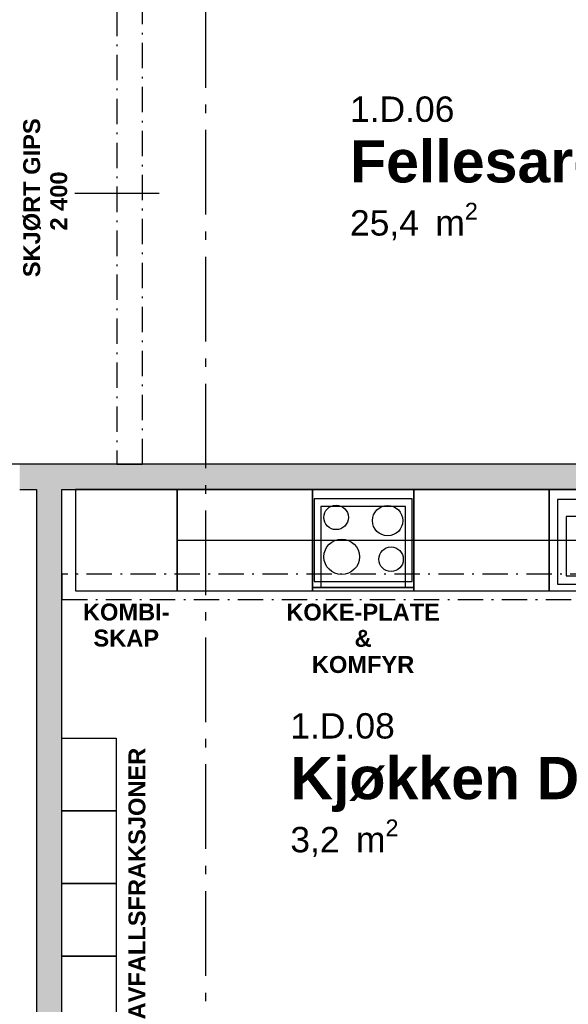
# Model space of a CAD drawing. Header units: millimetres. Extents: x 269 to 62306, y -15633 to 20300.
# Tile 14 of 90: x 18100 to 21343, y -10319 to -4498. Entities that reach past the tile are written whole.
import ezdxf
from ezdxf.enums import TextEntityAlignment as Align

# ---------------------------------------------------------------- set-up
doc = ezdxf.new("R2010")
doc.units = ezdxf.units.MM
doc.header["$LTSCALE"] = 0.5
doc.header["$MEASUREMENT"] = 0
for name, pattern in [('Akselinje', [1500, 1000, -200, 100, -200]), ('Over snittplan', [520, 300, -100, 20, -100]), ('PLINE', [0])]:
    doc.linetypes.add(name, pattern=pattern)
for name, color, linetype in [('241- Bærende innervegger (Skravur)(Nye konstruksjoner)', 7, 'Continuous'), ('241- Bærende innervegger(Nye konstruksjoner)', 7, 'Continuous'), ('242- Ikke-bærende innervegger (Skravur)(Nye konstruksjoner)', 7, 'Continuous'), ('242- Ikke-bærende innervegger(Nye konstruksjoner)', 7, 'Continuous'), ('245- Skjørt tekst', 7, 'Continuous'), ('245- Skjørt(Nye konstruksjoner)', 7, 'Continuous'), ('273- Kjøkkeninnredning tekst(Nye konstruksjoner)', 7, 'Continuous'), ('273- Kjøkkeninnredning(Nye konstruksjoner)', 7, 'Continuous'), ('68-- Inventar (løst)(Nye konstruksjoner)', 7, 'Continuous'), ('82-- Modullinjer(Nye konstruksjoner)', 7, 'Continuous'), ('852- Teknisk_symbolsk informasjon_ bygning(Nye konstruksjoner)', 7, 'Continuous'), ('862- M___Nettoareal(Nye konstruksjoner)', 7, 'Continuous'), ('862- M___Nettoareal(Tekst)(Nye konstruksjoner)', 7, 'Continuous')]:
    doc.layers.add(name, color=color, linetype=linetype)
doc.styles.add('GENERATED_STYLE_1', font='Arial.ttf')
doc.styles.add('GENERATED_STYLE_2', font='Arial Bold.ttf')

# ---------------------------------------------------------------- blocks, each defined once
blk = doc.blocks.new('Innebygget ovn_2')
at = {"layer": '273- Kjøkkeninnredning(Nye konstruksjoner)', "linetype": 'PLINE'}
for p, q in [((550, 500), (50, 500)), ((50, 500), (50, 20)), ((550, 20), (550, 500))]:
    blk.add_line(p, q, dxfattribs=at)
at = {"layer": '273- Kjøkkeninnredning(Nye konstruksjoner)', "linetype": 'PLINE', "flags": 128}
blk.add_lwpolyline([(0, 20), (0, 0), (600, 0), (600, 20)], close=True, dxfattribs=at)
blk = doc.blocks.new('Kjøkken D_1.D.08_41', base_point=(20538.3, -8995.4))
at = {"layer": '862- M___Nettoareal(Tekst)(Nye konstruksjoner)', "insert": (19700, -9226.2), "char_height": 150, "attachment_point": 1, "style": 'GENERATED_STYLE_1'}
blk.add_mtext('\\A1;{\\pql;\\pt0,100;\\fArial|b0|i0|c0|p0;\\W1.000000;3,2\\fArial|b0|i0|c0|p0;\\W1.000000;\\A1{\\H.66x;\\S^  ;}\\fArial|b0|i0|c0|p0;\\W1.000000; m\\fArial|b0|i0|c0|p0;\\W1.000000;\\A1{\\H.66x;\\S2^  ;}}', dxfattribs=at)
at = {"layer": '862- M___Nettoareal(Tekst)(Nye konstruksjoner)'}
for tag, height, style, p in [('ROOM_NUMBER', 150, 'GENERATED_STYLE_1', (19700, -8597.6)), ('ROOM_NAME', 250, 'GENERATED_STYLE_2', (19700, -8856.2))]:
    blk.add_attdef(tag, text='', height=height, dxfattribs=dict(at, style=style)).set_placement(p, align=Align.TOP_LEFT)
blk = doc.blocks.new('Fellesareal_1.D.06_77', base_point=(20938.8, -5349.6))
at = {"layer": '862- M___Nettoareal(Tekst)(Nye konstruksjoner)', "insert": (20052.5, -5580.3), "char_height": 150, "attachment_point": 1, "style": 'GENERATED_STYLE_1'}
blk.add_mtext('\\A1;{\\pql;\\pt0,100;\\fArial|b0|i0|c0|p0;\\W1.000000;25,4\\fArial|b0|i0|c0|p0;\\W1.000000;\\A1{\\H.66x;\\S^  ;}\\fArial|b0|i0|c0|p0;\\W1.000000; m\\fArial|b0|i0|c0|p0;\\W1.000000;\\A1{\\H.66x;\\S2^  ;}}', dxfattribs=at)
at = {"layer": '862- M___Nettoareal(Tekst)(Nye konstruksjoner)'}
for tag, height, style, p in [('ROOM_NUMBER', 150, 'GENERATED_STYLE_1', (20052.5, -4951.8)), ('ROOM_NAME', 250, 'GENERATED_STYLE_2', (20052.5, -5210.3))]:
    blk.add_attdef(tag, text='', height=height, dxfattribs=dict(at, style=style)).set_placement(p, align=Align.TOP_LEFT)
blk = doc.blocks.new('Vindustempel_15')
at = {"layer": '852- Teknisk_symbolsk informasjon_ bygning(Nye konstruksjoner)', "char_height": 100, "attachment_point": 1, "style": 'GENERATED_STYLE_1'}
for s, insert in [('\\A1;{\\pql;\\pt0,100;\\fArial|b0|i0|c0|p0;\\W1.000000;1\xa0390\\fArial|b0|i0|c0|p0;\\W1.000000;\\A1{\\H.66x;\\S^  ;}\\fArial|b0|i0|c0|p0;\\W1.000000;\\fArial|b0|i0|c0|p0;\\W1.000000;\\A1{\\H.66x;\\S^  ;}}', (-190.8, -208.6)), ('\\A1;{\\pql;\\pt0,100;\\fArial|b0|i0|c0|p0;\\W1.000000;x2\xa0090\\fArial|b0|i0|c0|p0;\\W1.000000;\\A1{\\H.66x;\\S^  ;}\\fArial|b0|i0|c0|p0;\\W1.000000;\\fArial|b0|i0|c0|p0;\\W1.000000;\\A1{\\H.66x;\\S^  ;}}', (152.4, -208.6)), ('\\A1;{\\pql;\\pt0,100;\\fArial|b0|i0|c0|p0;\\W1.000000;0\\fArial|b0|i0|c0|p0;\\W1.000000;\\A1{\\H.66x;\\S^  ;}\\fArial|b0|i0|c0|p0;\\W1.000000;\\fArial|b0|i0|c0|p0;\\W1.000000;\\A1{\\H.66x;\\S^  ;}}', (-190.8, -365.7))]:
    blk.add_mtext(s, dxfattribs=dict(at, insert=insert))
at = {"layer": '852- Teknisk_symbolsk informasjon_ bygning(Nye konstruksjoner)', "style": 'GENERATED_STYLE_1'}
for tag, p in [('strUnitPrefix', (-564.2, -208.6)), ('strSillPrefix', (-564.2, -365.7))]:
    blk.add_attdef(tag, text='', height=100, dxfattribs=at).set_placement(p, align=Align.TOP_LEFT)
blk = doc.blocks.new('Standard grid marker_6')
at = {"layer": '82-- Modullinjer(Nye konstruksjoner)', "linetype": 'Akselinje'}
blk.add_line((200, 0), (13900, 0), dxfattribs=at)
at = {"layer": '82-- Modullinjer(Nye konstruksjoner)', "style": 'GENERATED_STYLE_2'}
blk.add_attdef('AC_MarkerText_1', text='', height=250, rotation=270, dxfattribs=at).set_placement((-117.9, -57.1), align=Align.TOP_CENTER)
blk = doc.blocks.new('Standard grid marker_5')
at = {"layer": '82-- Modullinjer(Nye konstruksjoner)', "linetype": 'Akselinje'}
blk.add_line((200, 0), (53500, 0), dxfattribs=at)
at = {"layer": '82-- Modullinjer(Nye konstruksjoner)', "style": 'GENERATED_STYLE_2'}
blk.add_attdef('AC_MarkerText_1', text='', height=250, rotation=180, dxfattribs=at).set_placement((54000, -239.3), align=Align.TOP_CENTER)
blk = doc.blocks.new('Underskap')
at = {"layer": '273- Kjøkkeninnredning(Nye konstruksjoner)', "linetype": 'PLINE'}
for p, q in [((800, 0), (0, 0)), ((0, 0), (0, -600)), ((800, 0), (0, 0)), ((800, -600), (800, 0)), ((0, -600), (800, -600)), ((0, -600), (800, -600))]:
    blk.add_line(p, q, dxfattribs=at)
blk = doc.blocks.new('Underskap_2')
at = {"layer": '273- Kjøkkeninnredning(Nye konstruksjoner)', "linetype": 'PLINE'}
for p, q in [((800, 0), (0, 0)), ((0, 0), (0, -600)), ((800, 0), (0, 0)), ((800, -600), (800, 0)), ((750, -60), (50, -60)), ((50, -60), (50, -560)), ((750, -560), (750, -60)), ((700, -160), (100, -160)), ((100, -160), (100, -510)), ((700, -510), (700, -160)), ((100, -510), (700, -510)), ((50, -560), (750, -560)), ((0, -600), (800, -600)), ((0, -600), (800, -600))]:
    blk.add_line(p, q, dxfattribs=at)
at = {"layer": '273- Kjøkkeninnredning(Nye konstruksjoner)', "linetype": 'PLINE', "flags": 128}
blk.add_lwpolyline([(380, -225), (420, -225), (420, -90), (380, -90)], close=True, dxfattribs=at)
blk = doc.blocks.new('Høyskap')
at = {"layer": '273- Kjøkkeninnredning(Nye konstruksjoner)', "linetype": 'PLINE', "flags": 128}
blk.add_lwpolyline([(0, -600), (600, -600), (600, 0), (0, 0)], close=True, dxfattribs=at)
blk = doc.blocks.new('Innebygget koketopp')
at = {"layer": '273- Kjøkkeninnredning(Nye konstruksjoner)', "linetype": 'PLINE'}
for p, q in [((0, 600), (600, 600)), ((0, 0), (600, 0))]:
    blk.add_line(p, q, dxfattribs=at)
at = {"layer": '273- Kjøkkeninnredning(Nye konstruksjoner)', "linetype": 'PLINE', "flags": 128}
blk.add_lwpolyline([(10, 55), (590, 55), (590, 545), (10, 545)], close=True, dxfattribs=at)
at = {"layer": '273- Kjøkkeninnredning(Nye konstruksjoner)', "linetype": 'PLINE'}
for centre, radius in [((140.5, 434.75), 72.5), ((445, 415.64), 90), ((173.56, 202), 105), ((465.3, 187.3), 72.5)]:
    blk.add_circle(centre, radius, dxfattribs=at)
blk = doc.blocks.new('Overskap')
at = {"layer": '273- Kjøkkeninnredning(Nye konstruksjoner)', "linetype": 'PLINE', "flags": 128}
blk.add_lwpolyline([(0, -300), (800, -300), (800, 0), (0, 0)], close=True, dxfattribs=at)
blk = doc.blocks.new('Overskap_2')
at = {"layer": '273- Kjøkkeninnredning(Nye konstruksjoner)', "linetype": 'PLINE', "flags": 128}
blk.add_lwpolyline([(0, -300), (600, -300), (600, 0), (0, 0)], close=True, dxfattribs=at)
blk = doc.blocks.new('Underskap_4')
at = {"layer": '273- Kjøkkeninnredning(Nye konstruksjoner)', "linetype": 'PLINE'}
for p, q in [((600, 0), (0, 0)), ((0, 0), (0, -580)), ((600, 0), (0, 0)), ((600, -580), (600, 0)), ((0, -580), (600, -580)), ((0, -600), (600, -600))]:
    blk.add_line(p, q, dxfattribs=at)
blk = doc.blocks.new('Label_7', base_point=(18825, -5525))
at = {"layer": '245- Skjørt tekst', "linetype": 'PLINE'}
for p, q in [((18726, -5525), (18425, -5525)), ((18924, -5525), (18726, -5525))]:
    blk.add_line(p, q, dxfattribs=at)
at = {"layer": '245- Skjørt tekst', "char_height": 100, "attachment_point": 2, "rotation": 90, "style": 'GENERATED_STYLE_2'}
for s, insert in [('\\A1;{\\pqc;\\pt0,1000;\\fArial|b1|i0|c0|p0;\\W1.000000;SKJØRT GIPS\\fArial|b1|i0|c0|p0;\\W1.000000;\\A1{\\H.66x;\\S^  ;}\\fArial|b1|i0|c0|p0;\\W1.000000;\\fArial|b1|i0|c0|p0;\\W1.000000;\\A1{\\H.66x;\\S^  ;}\\fArial|b1|i0|c0|p0;\\W1.000000; \\fArial|b1|i0|c0|p0;\\W1.000000;\\fArial|b1|i0|c0|p0;\\W1.000000;\\fArial|b1|i0|c0|p0;\\W1.000000;\\fArial|b1|i0|c0|p0;\\W1.000000;\\fArial|b1|i0|c0|p0;\\W1.000000;\\fArial|b1|i0|c0|p0;\\W1.000000;\\fArial|b1|i0|c0|p0;\\W1.000000;\\fArial|b1|i0|c0|p0;\\W1.000000;\\fArial|b1|i0|c0|p0;\\W1.000000;\\fArial|b1|i0|c0|p0;\\W1.000000;\\fArial|b1|i0|c0|p0;\\W1.000000;\\fArial|b1|i0|c0|p0;\\W1.000000;\\fArial|b1|i0|c0|p0;\\W1.000000;\\fArial|b1|i0|c0|p0;\\W1.000000;\\fArial|b1|i0|c0|p0;\\W1.000000;\\fArial|b1|i0|c0|p0;\\W1.000000;\\fArial|b1|i0|c0|p0;\\W1.000000;\\fArial|b1|i0|c0|p0;\\W1.000000;\\fArial|b1|i0|c0|p0;\\W1.000000;\\fArial|b1|i0|c0|p0;\\W1.000000;\\fArial|b1|i0|c0|p0;\\W1.000000;\\fArial|b1|i0|c0|p0;\\W1.000000;\\fArial|b1|i0|c0|p0;\\W1.000000;\\fArial|b1|i0|c0|p0;\\W1.000000;\\fArial|b1|i0|c0|p0;\\W1.000000;\\fArial|b1|i0|c0|p0;\\W1.000000;\\fArial|b1|i0|c0|p0;\\W1.000000;\\fArial|b1|i0|c0|p0;\\W1.000000;\\fArial|b1|i0|c0|p0;\\W1.000000;\\fArial|b1|i0|c0|p0;\\W1.000000;\\fArial|b1|i0|c0|p0;\\W1.000000;\\fArial|b1|i0|c0|p0;\\W1.000000;\\fArial|b1|i0|c0|p0;\\W1.000000;\\fArial|b1|i0|c0|p0;\\W1.000000;\\fArial|b1|i0|c0|p0;\\W1.000000;\\fArial|b1|i0|c0|p0;\\W1.000000;\\fArial|b1|i0|c0|p0;\\W1.000000;\\fArial|b1|i0|c0|p0;\\W1.000000;\\fArial|b1|i0|c0|p0;\\W1.000000;\\fArial|b1|i0|c0|p0;\\W1.000000;\\fArial|b1|i0|c0|p0;\\W1.000000;\\fArial|b1|i0|c0|p0;\\W1.000000;\\fArial|b1|i0|c0|p0;\\W1.000000;}', (18120.7, -5525)), ('\\A1;{\\pqc;\\pt0,1000;\\fArial|b1|i0|c0|p0;\\W1.000000;2\xa0400 \\fArial|b1|i0|c0|p0;\\W1.000000;\\A1{\\H.66x;\\S^  ;}\\fArial|b1|i0|c0|p0;\\W1.000000;\\fArial|b1|i0|c0|p0;\\W1.000000;\\A1{\\H.66x;\\S^  ;}\\fArial|b1|i0|c0|p0;\\W1.000000;\\fArial|b1|i0|c0|p0;\\W1.000000;\\fArial|b1|i0|c0|p0;\\W1.000000;\\fArial|b1|i0|c0|p0;\\W1.000000;\\fArial|b1|i0|c0|p0;\\W1.000000;\\fArial|b1|i0|c0|p0;\\W1.000000;\\fArial|b1|i0|c0|p0;\\W1.000000;\\fArial|b1|i0|c0|p0;\\W1.000000;\\fArial|b1|i0|c0|p0;\\W1.000000;\\fArial|b1|i0|c0|p0;\\W1.000000;\\fArial|b1|i0|c0|p0;\\W1.000000;\\fArial|b1|i0|c0|p0;\\W1.000000;\\fArial|b1|i0|c0|p0;\\W1.000000;\\fArial|b1|i0|c0|p0;\\W1.000000;\\fArial|b1|i0|c0|p0;\\W1.000000;\\fArial|b1|i0|c0|p0;\\W1.000000;\\fArial|b1|i0|c0|p0;\\W1.000000;\\fArial|b1|i0|c0|p0;\\W1.000000;\\fArial|b1|i0|c0|p0;\\W1.000000;\\fArial|b1|i0|c0|p0;\\W1.000000;\\fArial|b1|i0|c0|p0;\\W1.000000;\\fArial|b1|i0|c0|p0;\\W1.000000;\\fArial|b1|i0|c0|p0;\\W1.000000;\\fArial|b1|i0|c0|p0;\\W1.000000;\\fArial|b1|i0|c0|p0;\\W1.000000;\\fArial|b1|i0|c0|p0;\\W1.000000;\\fArial|b1|i0|c0|p0;\\W1.000000;\\fArial|b1|i0|c0|p0;\\W1.000000;\\fArial|b1|i0|c0|p0;\\W1.000000;\\fArial|b1|i0|c0|p0;\\W1.000000;\\fArial|b1|i0|c0|p0;\\W1.000000;\\fArial|b1|i0|c0|p0;\\W1.000000;\\fArial|b1|i0|c0|p0;\\W1.000000;\\fArial|b1|i0|c0|p0;\\W1.000000;\\fArial|b1|i0|c0|p0;\\W1.000000;\\fArial|b1|i0|c0|p0;\\W1.000000;\\fArial|b1|i0|c0|p0;\\W1.000000;\\fArial|b1|i0|c0|p0;\\W1.000000;\\fArial|b1|i0|c0|p0;\\W1.000000;\\fArial|b1|i0|c0|p0;\\W1.000000;\\fArial|b1|i0|c0|p0;\\W1.000000;\\fArial|b1|i0|c0|p0;\\W1.000000;\\fArial|b1|i0|c0|p0;\\W1.000000;\\fArial|b1|i0|c0|p0;\\W1.000000;}', (18280.7, -5525))]:
    blk.add_mtext(s, dxfattribs=dict(at, insert=insert))

msp = doc.modelspace()

# ---------------------------------------------------------------- hatches: boundary and pattern name
at = {"layer": '241- Bærende innervegger (Skravur)(Nye konstruksjoner)', "linetype": 'Continuous'}
msp.add_hatch(color=256, dxfattribs=at).paths.add_polyline_path([(18350, -7275), (18200, -7275), (18200, -10765), (18350, -10765)])
at = {"layer": '242- Ikke-bærende innervegger (Skravur)(Nye konstruksjoner)', "linetype": 'Continuous'}
msp.add_hatch(color=256, dxfattribs=at).paths.add_polyline_path([(23325, -7125), (18100, -7125), (18100, -7275), (23325, -7275)])

# ---------------------------------------------------------------- linework, layer by layer
at = {"layer": '241- Bærende innervegger(Nye konstruksjoner)', "linetype": 'PLINE', "flags": 128}
for points in [[(18200, -7275), (18200, -10765)], [(18350, -10765), (18350, -7275)]]:
    msp.add_lwpolyline(points, dxfattribs=at)
at = {"layer": '242- Ikke-bærende innervegger(Nye konstruksjoner)', "linetype": 'PLINE', "flags": 128}
for points in [[(23325, -7125), (18100, -7125)], [(18100, -7275), (18200, -7275)], [(18350, -7275), (23325, -7275)]]:
    msp.add_lwpolyline(points, dxfattribs=at)
at = {"layer": '245- Skjørt(Nye konstruksjoner)', "linetype": 'Over snittplan', "flags": 128}
for points in [[(18675, -3925), (18675, -7125)], [(18825, -7125), (18825, -3925)], [(18675, -7125), (18825, -7125)], [(23325, -7775), (18350, -7775)], [(18350, -7775), (18350, -7925)], [(18350, -7925), (23325, -7925)]]:
    msp.add_lwpolyline(points, dxfattribs=at)
at = {"layer": '68-- Inventar (løst)(Nye konstruksjoner)', "linetype": 'PLINE', "flags": 128}
for points in [[(18670, -8745), (18670, -9175), (18350, -9175), (18350, -8745)], [(18670, -9175), (18670, -9605), (18350, -9605), (18350, -9175)], [(18670, -9605), (18670, -10035), (18350, -10035), (18350, -9605)], [(18670, -10035), (18670, -10465), (18350, -10465), (18350, -10035)]]:
    msp.add_lwpolyline(points, close=True, dxfattribs=at)

# ---------------------------------------------------------------- block references
at = {"layer": '245- Skjørt tekst', "linetype": 'PLINE'}
msp.add_blockref('Label_7', (18825, -5525), dxfattribs=at)
at = {"layer": '273- Kjøkkeninnredning(Nye konstruksjoner)', "linetype": 'PLINE', "zscale": 1000}
for name, p in [('Høyskap', (18430, -7275)), ('Underskap', (19030, -7275)), ('Overskap', (19030, -7275)), ('Innebygget koketopp', (19830, -7875)), ('Overskap_2', (19830, -7275)), ('Underskap_4', (19830, -7275)), ('Underskap', (20430, -7275)), ('Overskap', (20430, -7275)), ('Underskap_2', (21230, -7275)), ('Overskap', (21230, -7275)), ('Innebygget ovn_2', (19830, -7875))]:
    msp.add_blockref(name, p, dxfattribs=at)
at = {"layer": '82-- Modullinjer(Nye konstruksjoner)', "linetype": 'PLINE', "zscale": 1000}
for name, p, rotation in [('Standard grid marker_6', (19200, -14100), 90), ('Standard grid marker_5', (54600, -7125), 180)]:
    msp.add_blockref(name, p, dxfattribs=dict(at, rotation=rotation))
at = {"layer": '852- Teknisk_symbolsk informasjon_ bygning(Nye konstruksjoner)'}
ref = msp.add_blockref('Vindustempel_15', (17395, -7125), dxfattribs=at)
ref.add_attrib('strUnitPrefix', 'BxH:', dxfattribs={"color": 7, "height": 100, "style": 'GENERATED_STYLE_1'}).set_placement((16830.8, -7333.6), align=Align.TOP_LEFT)
ref.add_attrib('strSillPrefix', 'Bh.:', dxfattribs={"color": 7, "height": 100, "style": 'GENERATED_STYLE_1'}).set_placement((16830.8, -7490.7), align=Align.TOP_LEFT)
at = {"layer": '862- M___Nettoareal(Nye konstruksjoner)', "linetype": 'Continuous'}
ref = msp.add_blockref('Fellesareal_1.D.06_77', (20938.8, -5349.6), dxfattribs=at)
ref.add_attrib('ROOM_NAME', 'Fellesareal', dxfattribs={"layer": '862- M___Nettoareal(Tekst)(Nye konstruksjoner)', "color": 7, "height": 250, "style": 'GENERATED_STYLE_2'}).set_placement((20052.5, -5210.3), align=Align.TOP_LEFT)
ref.add_attrib('ROOM_NUMBER', '1.D.06', dxfattribs={"layer": '862- M___Nettoareal(Tekst)(Nye konstruksjoner)', "color": 7, "height": 150, "style": 'GENERATED_STYLE_1'}).set_placement((20052.5, -4951.8), align=Align.TOP_LEFT)
ref = msp.add_blockref('Kjøkken D_1.D.08_41', (20538.3, -8995.4), dxfattribs=at)
ref.add_attrib('ROOM_NAME', 'Kjøkken D', dxfattribs={"layer": '862- M___Nettoareal(Tekst)(Nye konstruksjoner)', "color": 7, "height": 250, "style": 'GENERATED_STYLE_2'}).set_placement((19700, -8856.2), align=Align.TOP_LEFT)
ref.add_attrib('ROOM_NUMBER', '1.D.08', dxfattribs={"layer": '862- M___Nettoareal(Tekst)(Nye konstruksjoner)', "color": 7, "height": 150, "style": 'GENERATED_STYLE_1'}).set_placement((19700, -8597.6), align=Align.TOP_LEFT)

# ---------------------------------------------------------------- texts
at = {"layer": '273- Kjøkkeninnredning tekst(Nye konstruksjoner)', "linetype": 'Continuous', "insert": (18730, -8077.3), "char_height": 100, "attachment_point": 5, "line_spacing_factor": 0.923773, "style": 'GENERATED_STYLE_2'}
msp.add_mtext('\\A1;{\\pqc;\\fArial|b1|i0|c0|p0;\\W1.000000;KOMBI-\\P\\pqc;\\fArial|b1|i0|c0|p0;\\W1.000000;SKAP}', dxfattribs=at)
at = {"layer": '273- Kjøkkeninnredning tekst(Nye konstruksjoner)', "linetype": 'Continuous', "insert": (20130, -8155.8), "char_height": 100, "width": 600, "attachment_point": 5, "line_spacing_factor": 0.928519, "style": 'GENERATED_STYLE_2'}
msp.add_mtext('\\A1;{\\pqc;\\fArial|b1|i0|c0|p0;\\W1.000000;KOKE-PLATE &\\P\\pqc;\\fArial|b1|i0|c0|p0;\\W1.000000;KOMFYR}', dxfattribs=at)
at = {"layer": '273- Kjøkkeninnredning tekst(Nye konstruksjoner)', "linetype": 'Continuous', "insert": (18793.7, -9605), "char_height": 100, "attachment_point": 5, "rotation": 90, "style": 'GENERATED_STYLE_2'}
msp.add_mtext('\\A1;{\\pqc;\\fArial|b1|i0|c0|p0;\\W1.000000;AVFALLSFRAKSJONER}', dxfattribs=at)

doc.saveas('drawing.dxf')
